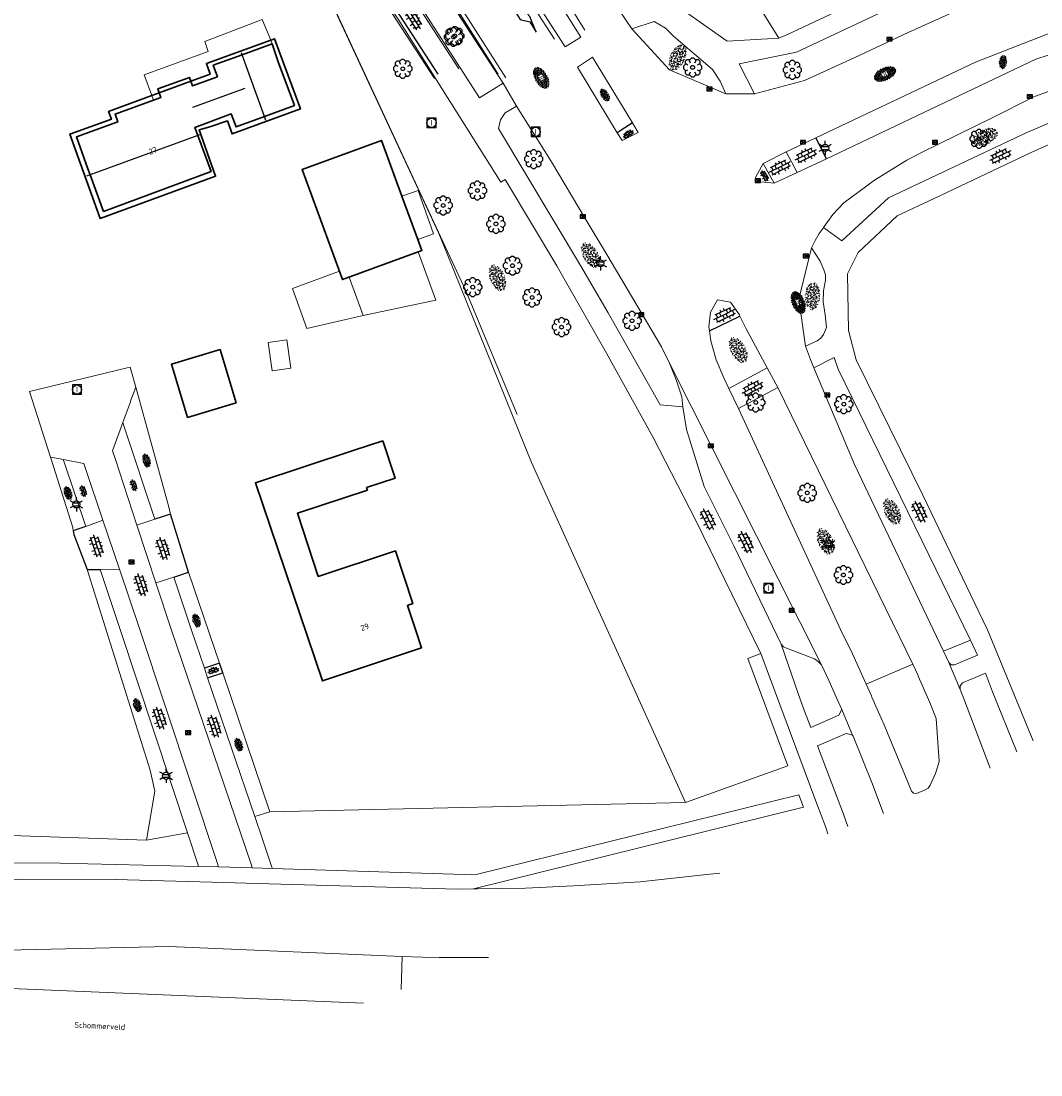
# Model space of a CAD drawing. Header units: metres. Extents: x 181682 to 183922, y 386244 to 387136.
# Tile 23 of 62: x 182716 to 182826, y 386452 to 386565. Entities that reach past the tile are written whole.
import ezdxf
from ezdxf.enums import TextEntityAlignment as Align

# ---------------------------------------------------------------- set-up
doc = ezdxf.new("R2010")
doc.units = ezdxf.units.M
for name, color, linetype, lineweight in [('B-WE-GR-BOOM-S', 251, 'Continuous', 25), ('B-WE-GR-HAAG-G', 251, 'GR-HAAG1', 13), ('B-WE-KG-KADASTRAAL_NOK-G', 251, 'Continuous', 25), ('B-WE-KL-ET_LS_OV_LICHTMAST-S', 251, 'Continuous', 25), ('B-WE-OG-TOPOGRAFIE_BEBOUWING-G', 251, 'Continuous', 35), ('B-WE-OG-TOPOGRAFIE_BEBOUWING-GV', 251, 'Continuous', 35), ('B-WE-OG-TOPOGRAFIE_BEBOUWING_LUIFEL-GV', 251, 'Continuous', 18), ('B-WE-OG-TOPOGRAFIE_BEBOUWING_OVERIG-GV', 251, 'Continuous', 18), ('B-WE-OG-TOPOGRAFIE_TERREIN_GROEN-GV', 251, 'Continuous', 18), ('B-WE-OG-TOPOGRAFIE_TERREIN_GROEN-SV', 251, 'Continuous', 25), ('B-WE-OG-TOPOGRAFIE_TERREIN_ONBEGROEID-GV', 251, 'Continuous', 18), ('B-WE-OG-TOPOGRAFIE_WEG_INRIT-GV', 251, 'Continuous', 25), ('B-WE-OG-TOPOGRAFIE_WEG_INRIT-SV', 251, 'Continuous', 25), ('B-WE-OG-TOPOGRAFIE_WEG_PARKEERPLAATS-GV', 251, 'Continuous', 18), ('B-WE-OG-TOPOGRAFIE_WEG_PARKEERPLAATS-SV', 251, 'Continuous', 25), ('B-WE-OG-TOPOGRAFIE_WEG_RIJWEG-G', 251, 'Continuous', 25), ('B-WE-OG-TOPOGRAFIE_WEG_RIJWEG-GV', 251, 'Continuous', 18), ('B-WE-OG-TOPOGRAFIE_WEG_RIJWEG-SV', 251, 'Continuous', 25), ('B-WE-OG-TOPOGRAFIE_WEG_RIJWIELPAD-G', 251, 'Continuous', 18), ('B-WE-OG-TOPOGRAFIE_WEG_RIJWIELPAD-GV', 251, 'Continuous', 18), ('B-WE-OG-TOPOGRAFIE_WEG_RIJWIELPAD-SV', 251, 'Continuous', 25), ('B-WE-OG-TOPOGRAFIE_WEG_VERKEERSEILAND-GV', 251, 'Continuous', 25), ('B-WE-OG-TOPOGRAFIE_WEG_VERKEERSEILAND-SV', 251, 'Continuous', 25), ('B-WE-OG-TOPOGRAFIE_WEG_VOETPAD-GV', 251, 'Continuous', 18), ('B-WE-RI-GWA_RIOOLPUT_INSPECTIEPUT-S', 251, 'Continuous', 25), ('B-WE-RI-HWA_KOLK-S', 251, 'Continuous', 25), ('B-WE-VH-GOOT-G', 251, 'Continuous', 25), ('B-WE-VW-MARKERING-G', 251, 'Continuous', 18), ('B-WE-VW-MARKERING_PIJL-S', 251, 'Continuous', 25), ('Label_Nummeraanduidingreeks', 7, 'Continuous', 25), ('Straatnaam', 7, 'Continuous', 25)]:
    doc.layers.add(name, color=color, linetype=linetype, lineweight=lineweight)
doc.styles.add('NLCS-ISO', font='NLCS-ISO.ttf')
doc.styles.add('NLCS-ISO-M250-T18', font='NLCS-ISO.ttf', dxfattribs={"height": 0.45})
doc.linetypes.add('GR-HAAG1', pattern='A,6,[176,NLCS.SHX,S=0.125,R=0,X=0,Y=0],-2', length=8)

# ---------------------------------------------------------------- blocks, each defined once
blk = doc.blocks.new('B-SIE-WEG_LICHTMAST-SO')
at = {"ltscale": 0.1}
for p, q in [((-0.33, 0.19), (-0.67, 0.39)), ((0, 0.39), (0, 0.77)), ((0.33, 0.19), (0.67, 0.39)), ((-0.33, -0.19), (-0.67, -0.39)), ((0, -0.39), (0, -0.77)), ((0.33, -0.19), (0.67, -0.39))]:
    blk.add_line(p, q, dxfattribs=at)
at = {"flags": 128}
for points in [[(-0.35, 0.15), (0.35, 0.15)], [(-0.35, -0.15), (0.35, -0.15)]]:
    blk.add_lwpolyline(points, dxfattribs=at)
at = {"ltscale": 0.1}
blk.add_circle((0, 0), 0.386, dxfattribs=at)
at = {"style": 'NLCS-ISO'}
blk.add_attdef('TYPE', text='', height=0.549, dxfattribs=at).set_placement((0, 0.77), align=Align.BOTTOM_CENTER)
blk = doc.blocks.new('B-SRI-KOLK_COMBINATIE-SO')
for p, q in [((-0.28125, 0), (0.28125, 0.375)), ((0.28125, 0), (-0.28125, 0.375))]:
    blk.add_line(p, q)
at = {"flags": 128}
blk.add_lwpolyline([(-0.28125, 0), (0.28125, 0), (0.28125, 0.375), (-0.28125, 0.375)], close=True, dxfattribs=at)
blk = doc.blocks.new('SRI-PUT_INSPECTIE-SO')
at = {"lineweight": -3, "flags": 128}
blk.add_lwpolyline([(-0.5, -0.49), (0.5, -0.49), (0.5, 0.51), (-0.5, 0.51)], close=True, dxfattribs=at)
at = {"lineweight": -3, "ltscale": 1.5}
blk.add_circle((0, 0.01), 0.5, dxfattribs=at)
at = {"ltscale": 0.1, "style": 'NLCS-ISO'}
blk.add_text('I', height=0.625, dxfattribs=at).set_placement((0, 0.01), align=Align.MIDDLE_CENTER)
blk = doc.blocks.new('SGR-BOOM_01')
at = {"layer": 'B-WE-GR-BOOM-S'}
for points in [[(-0.5, 0.25, 0), (-0.75, 0.38, 0), (-1, 0.12, 0), (-1, -0.12, 0), (-0.75, -0.38, 0), (-0.5, -0.25, 0)], [(-0.33, 0.8, 0), (-0.62, 0.8, 0), (-0.8, 0.62, 0), (-0.8, 0.33, 0)], [(0.25, 0.5, 0), (0.38, 0.75, 0), (0.12, 1, 0), (-0.12, 1, 0), (-0.38, 0.75, 0), (-0.25, 0.5, 0)], [(0.8, 0.33, 0), (0.8, 0.62, 0), (0.62, 0.8, 0), (0.33, 0.8, 0)], [(0.5, -0.25, 0), (0.75, -0.38, 0), (1, -0.12, 0), (1, 0.12, 0), (0.75, 0.38, 0), (0.5, 0.25, 0)], [(-0.8, -0.33, 0), (-0.8, -0.62, 0), (-0.62, -0.8, 0), (-0.33, -0.8, 0)], [(-0.25, -0.5, 0), (-0.38, -0.75, 0), (-0.12, -1, 0), (0.12, -1, 0), (0.38, -0.75, 0), (0.25, -0.5, 0)], [(0.33, -0.8, 0), (0.62, -0.8, 0), (0.8, -0.62, 0), (0.8, -0.33, 0)]]:
    blk.add_polyline3d(points, dxfattribs=at)
blk.add_circle((0, 0), 0.2, dxfattribs=at)
blk.add_circle((0, 0), 0.2, dxfattribs=at)
blk = doc.blocks.new('B-SVW-MARKERING_PIJL_LA_7.5')
blk.add_polyline3d([(0, 0, 0), (0, -0.07, 0), (5.45, -0.07, 0), (6.2, 0.68, 0), (7.5, 0.68, 0), (5.7, 0.98, 0), (4, 0.68, 0), (5.2, 0.68, 0), (4.6, 0.07, 0), (0, 0.07, 0)], close=True)
blk = doc.blocks.new('SGR-GRAS_01-SO')
at = {"ltscale": 0.1}
for p, q in [((-1.96, -0.07), (-1.98, 0)), ((-1.93, 0.19), (-1.93, 0.24)), ((-1.89, 0.24), (-1.92, 0.25)), ((-1.67, 0.02), (-1.6, 0.04)), ((-1.6, 0.24), (-1.65, 0.29)), ((-1.53, 0.32), (-1.6, 0.35)), ((-1.45, 0.64), (-1.52, 0.66)), ((-1.52, 0.19), (-1.44, 0.19)), ((-1.47, 0.58), (-1.48, 0.65)), ((-1.43, 0.48), (-1.35, 0.5)), ((-1.36, 0.21), (-1.43, 0.23)), ((-1.42, 0.13), (-1.36, 0.17)), ((-1.38, 0.11), (-1.32, 0.16)), ((-1.37, 0.01), (-1.38, 0.08)), ((-1.33, 0.11), (-1.33, 0.19)), ((-1.3, 0.76), (-1.32, 0.77)), ((-1.28, 0.68), (-1.28, 0.76)), ((-1.17, 0.39), (-1.23, 0.43)), ((-1.17, 0.24), (-1.22, 0.29)), ((-1.15, 0.65), (-1.21, 0.7)), ((-1.11, 0.17), (-1.04, 0.19)), ((-1.03, 0.03), (-1.1, 0.07)), ((-0.94, 0.84), (-1, 0.88)), ((-0.97, 0.51), (-0.92, 0.57)), ((-0.89, 0.5), (-0.97, 0.52)), ((-0.94, 0.19), (-0.87, 0.19)), ((-0.92, 0.42), (-0.86, 0.46)), ((-0.89, 0.81), (-0.82, 0.81)), ((-0.87, 0.66), (-0.89, 0.73)), ((-0.8, 0.06), (-0.88, 0.08)), ((-0.87, 0.62), (-0.8, 0.64)), ((-0.8, 0.47), (-0.87, 0.51)), ((-0.75, 0.24), (-0.8, 0.29)), ((-0.77, 0.09), (-0.79, 0.16)), ((-0.73, 0.65), (-0.78, 0.7)), ((-0.74, 0.03), (-0.73, 0.11)), ((-0.67, 0.11), (-0.73, 0.14)), ((-0.69, 0.61), (-0.68, 0.68)), ((-0.58, 0.92), (-0.64, 0.96)), ((-0.56, 0.92), (-0.51, 0.97)), ((-0.56, 0.32), (-0.48, 0.34)), ((-0.44, 0.55), (-0.51, 0.59)), ((-0.43, 0.78), (-0.5, 0.8)), ((-0.42, 0.71), (-0.36, 0.74)), ((-0.34, 0.35), (-0.41, 0.37)), ((-0.32, 0.24), (-0.38, 0.29)), ((-0.31, 0.19), (-0.37, 0.22)), ((-0.37, 0.19), (-0.29, 0.19)), ((-0.31, 0.65), (-0.36, 0.7)), ((-0.32, 0.81), (-0.24, 0.81)), ((-0.32, 0.77), (-0.24, 0.79)), ((-0.28, 0.73), (-0.29, 0.81)), ((-0.21, 1), (-0.27, 1.03)), ((-0.24, 0.02), (-0.17, 0.04)), ((-0.18, 0.17), (-0.19, 0.24)), ((-0.08, 0.63), (-0.14, 0.67)), ((-0.14, -0.04), (-0.14, 0.03)), ((-0.09, 0.53), (-0.09, 0.6)), ((-0.08, 0.16), (-0.03, 0.21)), ((-0.07, 0.19), (0, 0.23)), ((0.06, 0.27), (-0.01, 0.3)), ((0, 0.47), (0.07, 0.49)), ((0.1, 0.24), (0.05, 0.29)), ((0.13, 0.64), (0.06, 0.66)), ((0.07, 0.99), (0.14, 1.03)), ((0.12, 0.65), (0.07, 0.7)), ((0.22, 0.2), (0.15, 0.22)), ((0.21, 0.19), (0.28, 0.19)), ((0.29, 0.71), (0.22, 0.75)), ((0.24, 0.92), (0.31, 0.94)), ((0.26, 0.81), (0.33, 0.81)), ((0.32, 0.81), (0.3, 0.89)), ((0.31, 0.17), (0.39, 0.19)), ((0.32, 0.57), (0.38, 0.62)), ((0.42, 0.34), (0.36, 0.38)), ((0.42, 0.25), (0.4, 0.32)), ((0.43, 0.48), (0.49, 0.51)), ((0.53, 0.24), (0.47, 0.29)), ((0.54, 0.65), (0.49, 0.7)), ((0.56, -0.02), (0.49, 0.02)), ((0.5, 0.45), (0.51, 0.53)), ((0.59, 0.93), (0.52, 0.94)), ((0.55, 0.62), (0.63, 0.64)), ((0.65, 0.79), (0.58, 0.83)), ((0.68, 0.49), (0.61, 0.51)), ((0.77, 0.05), (0.7, 0.07)), ((0.78, 0.42), (0.72, 0.46)), ((0.78, 0.19), (0.86, 0.19)), ((0.83, 0.81), (0.91, 0.81)), ((0.92, 0.06), (0.85, 0.09)), ((0.87, 0.31), (0.94, 0.33)), ((0.95, 0.24), (0.9, 0.29)), ((0.91, 0.89), (0.91, 0.92)), ((0.97, 0.65), (0.91, 0.7)), ((0.93, 0.76), (0.99, 0.8)), ((1.01, 0.87), (0.95, 0.91)), ((1.01, 0.33), (1, 0.4)), ((1.15, 0.78), (1.08, 0.8)), ((1.15, 0.5), (1.08, 0.54)), ((1.1, 0.38), (1.1, 0.45)), ((1.11, 0.77), (1.18, 0.79)), ((1.24, 0.34), (1.17, 0.36)), ((1.18, 0.01), (1.26, 0.03)), ((1.21, 0.21), (1.26, 0.26)), ((1.28, 0.14), (1.22, 0.17)), ((1.28, 0.25), (1.35, 0.29)), ((1.37, 0.24), (1.32, 0.29)), ((1.39, 0.65), (1.34, 0.7)), ((1.36, 0.19), (1.43, 0.19)), ((1.42, 0.46), (1.5, 0.48)), ((1.51, 0.58), (1.44, 0.62)), ((1.64, 0.21), (1.58, 0.25)), ((1.61, 0.41), (1.59, 0.48)), ((1.69, 0.3), (1.7, 0.37)), ((1.79, 0.19), (1.72, 0.21)), ((1.74, 0.16), (1.81, 0.18)), ((1.8, 0.24), (1.75, 0.29)), ((1.93, 0.19), (1.95, 0.19)), ((-1.92, -0.16), (-1.85, -0.12)), ((-1.82, -0.08), (-1.9, -0.06)), ((-1.76, -0.13), (-1.82, -0.09)), ((-1.78, -0.3), (-1.73, -0.25)), ((-1.62, -0.5), (-1.69, -0.46)), ((-1.63, -0.57), (-1.68, -0.52)), ((-1.61, -0.17), (-1.67, -0.11)), ((-1.57, -0.44), (-1.49, -0.44)), ((-1.54, -0.66), (-1.5, -0.64)), ((-1.4, -0.05), (-1.46, -0.01)), ((-1.38, -0.46), (-1.38, -0.39)), ((-1.35, -0.28), (-1.28, -0.26)), ((-1.27, -0.23), (-1.34, -0.21)), ((-1.26, -0.42), (-1.33, -0.38)), ((-1.27, -0.56), (-1.28, -0.48)), ((-1.21, -0.57), (-1.26, -0.52)), ((-1.18, -0.67), (-1.25, -0.65)), ((-1.19, -0.17), (-1.24, -0.11)), ((-1.13, -0.78), (-1.19, -0.75)), ((-1.06, -0.39), (-1, -0.35)), ((-1.04, -0.58), (-0.97, -0.57)), ((-0.99, -0.44), (-0.92, -0.44)), ((-0.9, -0.34), (-0.96, -0.3)), ((-0.9, -0.65), (-0.84, -0.6)), ((-0.84, -0.94), (-0.85, -0.93)), ((-0.78, -0.57), (-0.84, -0.52)), ((-0.76, -0.7), (-0.83, -0.67)), ((-0.76, -0.17), (-0.82, -0.11)), ((-0.8, -0.13), (-0.73, -0.11)), ((-0.71, -0.38), (-0.79, -0.36)), ((-0.79, -0.54), (-0.78, -0.46)), ((-0.72, -0.89), (-0.65, -0.87)), ((-0.71, -0.9), (-0.64, -0.86)), ((-0.62, -0.82), (-0.7, -0.8)), ((-0.67, -0.48), (-0.69, -0.4)), ((-0.53, -0.26), (-0.6, -0.22)), ((-0.58, -0.99), (-0.59, -0.97)), ((-0.57, -0.1), (-0.5, -0.06)), ((-0.49, -0.25), (-0.44, -0.19)), ((-0.48, -0.44), (-0.41, -0.42)), ((-0.4, -0.63), (-0.46, -0.59)), ((-0.38, -0.98), (-0.43, -0.93)), ((-0.42, -0.44), (-0.34, -0.44)), ((-0.36, -0.57), (-0.41, -0.52)), ((-0.34, -0.17), (-0.39, -0.11)), ((-0.26, -0.99), (-0.33, -0.95)), ((-0.25, -0.09), (-0.32, -0.07)), ((-0.17, -0.18), (-0.24, -0.14)), ((-0.16, -0.53), (-0.23, -0.51)), ((-0.21, -0.61), (-0.15, -0.58)), ((-0.19, -0.62), (-0.19, -0.54)), ((-0.17, -0.74), (-0.1, -0.72)), ((-0.07, -0.97), (-0.14, -0.95)), ((-0.04, -0.55), (-0.1, -0.51)), ((-0.08, -0.4), (-0.09, -0.32)), ((-0.01, -1.01), (0.04, -0.95)), ((0.05, -0.98), (0, -0.93)), ((0.07, -0.57), (0.01, -0.52)), ((0.02, -0.96), (0.01, -0.89)), ((0.08, -0.17), (0.03, -0.11)), ((0.1, -0.91), (0.03, -0.88)), ((0.07, -0.29), (0.14, -0.27)), ((0.19, -0.1), (0.13, -0.06)), ((0.16, -0.44), (0.23, -0.44)), ((0.17, -1.04), (0.22, -1.02)), ((0.31, -0.24), (0.24, -0.22)), ((0.33, -0.47), (0.26, -0.43)), ((0.29, -0.33), (0.35, -0.29)), ((0.4, -0.68), (0.32, -0.66)), ((0.39, -0.6), (0.45, -0.55)), ((0.39, -0.59), (0.46, -0.57)), ((0.4, -0.69), (0.41, -0.62)), ((0.46, -0.83), (0.4, -0.8)), ((0.47, -0.98), (0.42, -0.93)), ((0.49, -0.57), (0.44, -0.52)), ((0.45, -0.12), (0.46, -0.05)), ((0.51, -0.17), (0.45, -0.11)), ((0.52, -0.32), (0.5, -0.24)), ((0.62, -0.88), (0.6, -0.81)), ((0.63, -0.14), (0.7, -0.12)), ((0.69, -0.39), (0.62, -0.35)), ((0.64, -0.84), (0.71, -0.81)), ((0.7, -0.89), (0.77, -0.88)), ((0.73, -0.44), (0.81, -0.44)), ((0.82, -0.76), (0.76, -0.72)), ((0.78, -0.04), (0.85, 0)), ((0.86, -0.39), (0.79, -0.37)), ((0.8, -0.19), (0.85, -0.14)), ((0.86, -0.94), (0.84, -0.93)), ((0.91, -0.57), (0.86, -0.52)), ((0.93, -0.17), (0.88, -0.11)), ((0.95, -0.83), (0.88, -0.81)), ((0.94, -0.44), (1.01, -0.42)), ((1.05, -0.31), (0.99, -0.27)), ((1, -0.77), (1, -0.7)), ((1.05, -0.2), (1.05, -0.12)), ((1.11, -0.24), (1.1, -0.16)), ((1.19, -0.68), (1.12, -0.64)), ((1.14, -0.56), (1.21, -0.52)), ((1.21, -0.8), (1.2, -0.73)), ((1.33, -0.1), (1.26, -0.08)), ((1.26, -0.75), (1.33, -0.73)), ((1.34, -0.57), (1.29, -0.52)), ((1.36, -0.17), (1.3, -0.11)), ((1.31, -0.44), (1.38, -0.44)), ((1.42, -0.23), (1.35, -0.19)), ((1.42, -0.54), (1.35, -0.52)), ((1.55, -0.6), (1.49, -0.56)), ((1.5, -0.29), (1.57, -0.27)), ((1.64, -0.27), (1.65, -0.2)), ((1.64, -0.27), (1.7, -0.23)), ((1.68, -0.55), (1.74, -0.5)), ((1.71, -0.16), (1.69, -0.09)), ((1.78, -0.15), (1.71, -0.11)), ((1.71, -0.52), (1.71, -0.52)), ((1.78, -0.17), (1.73, -0.11)), ((1.88, -0.25), (1.81, -0.23))]:
    blk.add_line(p, q, dxfattribs=at)
at = {"ltscale": 0.1, "style": 'NLCS-ISO'}
blk.add_attdef('TYPE', text='', height=0.5, dxfattribs=at).set_placement((3.47, -0.02), align=Align.MIDDLE_CENTER)
blk = doc.blocks.new('SVH-BSS_OPENGESTRAAT_KL-SO')
for p, q in [((-1.69, 0.09), (-1.59, 0.09)), ((-1.59, 0.09), (-0.02, 0.09)), ((-1.33, -0.44), (-1.33, 0.09)), ((-1.24, 0.61), (-0.02, 0.61)), ((-1.07, 0.09), (-1.07, 0.61)), ((-0.54, 0.09), (-0.54, 0.61)), ((-0.28, 0.61), (-0.28, 0.89)), ((-0.28, -0.44), (-0.28, 0.09)), ((-0.02, 0.61), (1.24, 0.61)), ((-0.02, 0.09), (1.56, 0.09)), ((0.24, 0.61), (0.24, 0.89)), ((0.24, -0.44), (0.24, 0.09)), ((0.51, 0.09), (0.51, 0.61)), ((1.03, 0.09), (1.03, 0.61)), ((1.29, -0.44), (1.29, 0.09)), ((1.56, 0.09), (1.69, 0.09)), ((-1.48, -0.44), (-0.02, -0.44)), ((-1.07, -0.7), (-1.07, -0.44)), ((-0.54, -0.85), (-0.54, -0.44)), ((-0.02, -0.44), (1.48, -0.44)), ((0.51, -0.86), (0.51, -0.44)), ((1.03, -0.71), (1.03, -0.44))]:
    blk.add_line(p, q)
blk = doc.blocks.new('SVH-GESLOTEN-SO')
at = {"linetype": 'Continuous', "lineweight": 0}
for p, q in [((-1.68, -0.04), (-0.19, 0.87)), ((-1.66, 0.12), (0.02, -0.91)), ((-1.63, -0.24), (0.18, 0.87)), ((-1.62, 0.22), (-0.67, 0.81)), ((-1.58, 0.3), (0.36, -0.89)), ((-1.52, -0.4), (-0.45, 0.26)), ((-1.45, 0.44), (-0.45, -0.17)), ((-1.37, -0.53), (-0.45, 0.03)), ((-1.28, 0.57), (-0.45, 0.06)), ((-1.08, 0.67), (-0.45, 0.29)), ((-0.84, 0.76), (-0.1, 0.3)), ((-0.58, 0.82), (0.27, 0.3)), ((-0.44, -0.88), (1.54, 0.34)), ((-0.37, 0.3), (0.5, 0.84)), ((-0.28, 0.87), (1.6, -0.28)), ((-0.12, -0.9), (1.64, 0.17)), ((0, 0.3), (0.77, 0.78)), ((0.08, 0.88), (1.67, -0.1)), ((0.37, 0.3), (1.01, 0.69)), ((0.37, 0.08), (1.22, 0.6)), ((0.37, -0.15), (1.4, 0.48)), ((0.37, 0.24), (1.48, -0.43)), ((0.37, 0.02), (1.32, -0.57)), ((0.52, 0.83), (1.65, 0.14)), ((-1.67, -0.1), (-0.39, -0.88)), ((-1.45, -0.46), (-1.04, -0.72)), ((-1.18, -0.65), (-0.45, -0.2)), ((-0.97, -0.74), (-0.24, -0.3)), ((-0.72, -0.82), (0.13, -0.3)), ((-0.23, -0.3), (0.65, -0.84)), ((0.14, -0.3), (0.91, -0.77)), ((0.27, -0.9), (1.68, -0.04)), ((0.37, -0.21), (1.13, -0.68)), ((0.8, -0.8), (1.57, -0.33))]:
    blk.add_line(p, q, dxfattribs=at)
at = {"linetype": 'Continuous', "lineweight": 0, "style": 'NLCS-ISO'}
blk.add_text('R', height=0.54, dxfattribs=at).set_placement((0, 0), align=Align.MIDDLE_CENTER)

msp = doc.modelspace()

# ---------------------------------------------------------------- linework, layer by layer
at = {"layer": 'B-WE-GR-HAAG-G'}
msp.add_polyline3d([(182735.922, 386587.31, 26.455), (182739.754, 386585.52, 26.019), (182739.975, 386585.242, 26.041), (182742.317, 386582.302, 26.277), (182743.373, 386580.049, 26.27), (182749.362, 386567.274, 26.231), (182758.056, 386548.521, 25.804), (182763.716, 386536.377, 25.639), (182769.216, 386523.086, 25.561)], dxfattribs=at)
at = {"layer": 'B-WE-KG-KADASTRAAL_NOK-G'}
msp.add_line((182739.977, 386558.14, 30.869), (182734.321, 386556.069, 30.848), dxfattribs=at)
for points in [[(182742.235, 386554.697, 31.585), (182742.081, 386555.124, 31.584), (182739.689, 386561.761, 31.568), (182739.613, 386561.971, 31.567)], [(182735.072, 386553.141, 33.906), (182734.905, 386553.08, 33.906), (182723.327, 386548.845, 33.883), (182722.96, 386548.711, 33.882)]]:
    msp.add_polyline3d(points, dxfattribs=at)
at = {"layer": 'B-WE-OG-TOPOGRAFIE_BEBOUWING-G'}
msp.add_polyline3d([(182734.165, 386558.902, 28.269), (182736.234, 386559.659, 28.261), (182735.831, 386560.823, 28.27), (182742.737, 386563.334, 28.264), (182743.149, 386563.484, 28.264), (182745.941, 386555.942, 28.276), (182738.584, 386553.243, 28.291), (182738.094, 386554.636, 28.33), (182736.2, 386554.013, 28.33), (182735.058, 386553.67, 33.586), (182736.82, 386548.705, 29.258), (182724.397, 386544.162, 29.246), (182721.15, 386553.231, 29.219), (182725.617, 386554.826, 29.144), (182725.314, 386555.661, 28.303), (182729.956, 386557.36, 28.285), (182730.76, 386557.655, 28.282), (182730.764, 386557.656, 28.282), (182734.162, 386558.9, 28.269), (182734.165, 386558.902, 28.269)], dxfattribs=at)
at = {"layer": 'B-WE-OG-TOPOGRAFIE_BEBOUWING-GV'}
for points in [[(182737.019, 386559.372, 0), (182734.346, 386558.404, 0), (182734.162, 386558.9, 0), (182734.007, 386559.32, 0), (182730.605, 386558.081, 0), (182730.764, 386557.656, 0), (182730.945, 386557.173, 0), (182730.937, 386557.17, 0), (182730.132, 386556.878, 0), (182726.011, 386555.386, 0), (182726.317, 386554.542, 0), (182721.878, 386552.934, 0), (182723.088, 386549.491, 0), (182723.327, 386548.845, 0), (182724.783, 386544.919, 0), (182736.341, 386549.203, 0), (182734.905, 386553.08, 0), (182734.586, 386553.94, 0), (182738.506, 386555.393, 0), (182739.026, 386553.992, 0), (182742.081, 386555.124, 0), (182745.298, 386556.317, 0), (182743.56, 386561.007, 0), (182742.908, 386562.927, 0)], [(182742.908, 386562.927, 0), (182739.689, 386561.761, 0), (182736.564, 386560.63, 0), (182737.019, 386559.372, 0)], [(182758.548, 386541.91, 0), (182756.846, 386546.545, 0), (182754.64, 386552.554, 0), (182746.111, 386549.422, 0), (182750.457, 386537.586, 0), (182758.986, 386540.718, 0), (182758.548, 386541.91, 0)], [(182739.019, 386524.352, 0), (182737.294, 386530.069, 0), (182732.074, 386528.494, 0), (182733.799, 386522.777, 0), (182739.019, 386524.352, 0)], [(182754.782, 386520.254, 0), (182751.729, 386519.248, 0), (182741.089, 386515.743, 0), (182748.313, 386494.448, 0), (182758.957, 386498.013, 0), (182758.295, 386499.991, 0), (182757.433, 386502.565, 0), (182758.002, 386502.756, 0), (182756.137, 386508.417, 0), (182747.848, 386505.686, 0), (182745.611, 386512.475, 0), (182753.143, 386514.957, 0), (182753.054, 386515.227, 0), (182756.106, 386516.233, 0), (182754.782, 386520.254, 0)]]:
    msp.add_polyline3d(points, dxfattribs=at)
at = {"layer": 'B-WE-OG-TOPOGRAFIE_BEBOUWING_LUIFEL-GV'}
msp.add_line((182751.18, 386537.851), (182752.692, 386533.731), dxfattribs=at)
for points in [[(182742.908, 386562.927, 0), (182742.737, 386563.334, 0), (182741.814, 386565.528, 0), (182735.649, 386563.174, 0), (182736.037, 386562.095, 0), (182729.145, 386559.586, 0), (182729.956, 386557.36, 0), (182730.132, 386556.878, 0), (182730.132, 386556.877, 0), (182730.937, 386557.17, 0), (182730.76, 386557.655, 0), (182730.605, 386558.081, 0), (182734.012, 386559.322, 0), (182734.165, 386558.902, 0), (182734.346, 386558.404, 0), (182734.348, 386558.399, 0), (182737.019, 386559.372, 0)], [(182758.548, 386541.91, 0), (182760.231, 386542.511, 0), (182758.573, 386547.161, 0), (182756.846, 386546.545, 0), (182758.548, 386541.91, 0)], [(182752.692, 386533.731, 0), (182760.482, 386535.368, 0), (182758.573, 386540.566, 0), (182751.18, 386537.851, 0)], [(182751.18, 386537.851, 0), (182750.457, 386537.586, 0), (182750.128, 386538.482, 0), (182745.07, 386536.617, 0), (182746.615, 386532.348, 0), (182752.692, 386533.731, 0)]]:
    msp.add_polyline3d(points, dxfattribs=at)
at = {"layer": 'B-WE-OG-TOPOGRAFIE_BEBOUWING_OVERIG-GV'}
msp.add_polyline3d([(182744.911, 386528.07, 0), (182744.472, 386531.12, 0), (182742.464, 386530.831, 0), (182742.903, 386527.781, 0), (182744.911, 386528.07, 0)], dxfattribs=at)
at = {"layer": 'B-WE-OG-TOPOGRAFIE_TERREIN_GROEN-GV'}
for p, q in [((182795.624, 386566.292), (182797.352, 386563.551)), ((182733.919, 386506.133), (182737.223, 386496.368)), ((182815.043, 386497.634), (182817.956, 386498.843)), ((182806.747, 386494.091), (182811.771, 386496.254)), ((182737.578, 386495.318), (182742.633, 386480.376)), ((182741.027, 386479.877), (182742.633, 386480.376)), ((182733.792, 386478.128), (182729.386, 386477.323)), ((182756.746, 386461.296), (182756.876, 386464.833))]:
    msp.add_line(p, q, dxfattribs=at)
for points in [[(182787.333, 386481.401, 0), (182770.762, 386517.927, 0), (182761.776, 386540.168, 0), (182760.821, 386542.531, 0), (182743.373, 386580.049, 0), (182741.872, 386583.277, 0), (182739.975, 386585.242, 0), (182737.292, 386586.51, 0), (182735.922, 386587.31, 26.455)], [(182728.239, 386526.042, 0), (182731.749, 386513.279, 0), (182731.966, 386512.383, 0)], [(182721.52, 386510.597, 0), (182721.467, 386510.94, 0), (182719.13, 386518.281, 0), (182719.059, 386518.503, 0)], [(182729.386, 386477.323, 0), (182730.287, 386482.607, 0), (182729.789, 386484.861, 0), (182723.017, 386506.42, 0)], [(182787.333, 386481.401, 0), (182798.335, 386485.309, 0), (182794.037, 386496.858, 0), (182795.423, 386497.397, 0)], [(182666.061, 386474.241, 0), (182666.054, 386474.847, 0), (182666.056, 386476.281, 0), (182679.052, 386477.603, 0), (182678.491, 386479.105, 0), (182729.386, 386477.323, 0)], [(182685.349, 386453.431, 0), (182690.323, 386460.665, 0), (182695.04, 386462.201, 0), (182748.377, 386460.009, 0), (182752.728, 386459.83, 0)]]:
    msp.add_polyline3d(points, dxfattribs=at)
at = {"layer": 'B-WE-OG-TOPOGRAFIE_TERREIN_ONBEGROEID-GV'}
msp.add_line((182742.633, 386480.376), (182787.333, 386481.401), dxfattribs=at)
at = {"layer": 'B-WE-OG-TOPOGRAFIE_WEG_INRIT-GV'}
for p, q in [((182731.966, 386512.383), (182730.277, 386511.825)), ((182723.017, 386506.42), (182724.399, 386506.444)), ((182732.328, 386505.622), (182733.919, 386506.133)), ((182737.223, 386496.368), (182735.608, 386495.819)), ((182737.578, 386495.318), (182737.223, 386496.368)), ((182735.965, 386494.769), (182737.578, 386495.318))]:
    msp.add_line(p, q, dxfattribs=at)
for points in [[(182733.919, 386506.133, 0), (182733.913, 386506.151, 0), (182731.996, 386512.257, 0), (182731.966, 386512.383, 0)], [(182722.853, 386511.067, 0), (182721.906, 386510.734, 0), (182721.52, 386510.597, 0)], [(182721.52, 386510.597, 0), (182721.582, 386510.199, 0), (182723.014, 386506.429, 0), (182723.017, 386506.42, 0)]]:
    msp.add_polyline3d(points, dxfattribs=at)
at = {"layer": 'B-WE-OG-TOPOGRAFIE_WEG_PARKEERPLAATS-GV'}
for p, q in [((182728.364, 386511.192), (182730.277, 386511.825)), ((182722.853, 386511.067), (182724.713, 386511.723)), ((182726.48, 386506.479), (182724.399, 386506.444)), ((182732.328, 386505.622), (182730.399, 386505.002)), ((182735.608, 386495.819), (182735.965, 386494.769)), ((182741.027, 386479.877), (182735.965, 386494.769))]:
    msp.add_line(p, q, dxfattribs=at)
for points in [[(182785.606, 386528.603, 0), (182786.338, 386526.819, 0), (182786.935, 386524.985, 0), (182787.044, 386523.93, 0)], [(182787.044, 386523.93, 0), (182787.422, 386521.488, 0), (182789.345, 386515.339, 0), (182792.569, 386508.887, 0), (182797.607, 386498.405, 0)], [(182730.277, 386511.825, 0), (182727.024, 386521.662, 0), (182726.841, 386522.215, 0)], [(182720.453, 386518.243, 0), (182720.473, 386518.182, 0), (182722.853, 386511.067, 0)], [(182724.399, 386506.444, 0), (182726.6, 386499.86, 0), (182733.792, 386478.128, 0)], [(182735.608, 386495.819, 0), (182734.214, 386499.921, 0), (182732.328, 386505.622, 0)], [(182797.607, 386498.405, 0), (182797.841, 386498.103, 0), (182798.194, 386497.957, 0), (182801.176, 386496.82, 0), (182801.588, 386496.525, 0), (182801.954, 386496.174, 0)], [(182742.921, 386474.303, 0), (182742.871, 386474.45, 0), (182741.848, 386477.46, 0), (182741.027, 386479.877, 0)], [(182733.792, 386478.128, 0), (182734.95, 386474.631, 0), (182734.987, 386474.519, 0)]]:
    msp.add_polyline3d(points, dxfattribs=at)
at = {"layer": 'B-WE-OG-TOPOGRAFIE_WEG_RIJWEG-G'}
msp.add_polyline3d([(182745.704, 386591.232, 26.913), (182750.582, 386584.381, 26.839), (182756.553, 386575.879, 26.682), (182761.942, 386567.925, 26.525), (182767.145, 386559.655, 26.286)], dxfattribs=at)
at = {"layer": 'B-WE-OG-TOPOGRAFIE_WEG_RIJWEG-GV'}
for p, q in [((182781.54, 386564.54), (182780.2, 386566.531)), ((182767.72, 386558.711), (182769.16, 386556.23)), ((182794.752, 386557.561), (182791.666, 386557.552)), ((182798.135, 386551.31), (182801.33, 386552.822)), ((182795.679, 386550.069), (182798.135, 386551.31)), ((182802.463, 386550.575), (182799.34, 386549.091)), ((182799.34, 386549.091), (182796.87, 386547.961)), ((182802.129, 386543.134), (182802.17, 386543.191)), ((182801.954, 386496.174), (182785.606, 386528.603)), ((182797.24, 386526.001), (182796.115, 386528.1)), ((182791.98, 386525.891), (182793.02, 386523.731)), ((182811.771, 386496.254), (182797.24, 386526.001)), ((182726.48, 386506.479), (182724.713, 386511.723)), ((182730.399, 386505.002), (182728.364, 386511.192)), ((182815.611, 386496.415), (182815.043, 386497.634)), ((182816.847, 386493.539), (182815.611, 386496.415)), ((182804.11, 386491.382), (182805.287, 386488.617)), ((182740.762, 386474.362), (182737.143, 386474.46))]:
    msp.add_line(p, q, dxfattribs=at)
for points in [[(182752.882, 386598.018, 0), (182763.47, 386583.211, 0), (182769.72, 386573.761, 0), (182776.06, 386563.631, 0), (182774.38, 386562.611, 0), (182768.053, 386572.461, 0), (182767.77, 386572.901, 0), (182764.128, 386578.361, 0), (182763.156, 386579.819, 0), (182761.66, 386582.061, 0), (182761.295, 386582.518, 0), (182760.267, 386583.804, 0), (182759.694, 386584.521, 0), (182757.808, 386586.482, 0), (182752.809, 386591.081, 0), (182751.386, 386592.361, 0), (182751.383, 386592.365, 0), (182749.147, 386595.042, 0), (182749.096, 386595.116, 0), (182749.011, 386595.242, 0)], [(182745.704, 386591.232, 26.913), (182757.38, 386574.651, 0), (182767.72, 386558.711, 0)], [(182857.859, 386576.209, 0), (182842.515, 386574.627, 0), (182841.184, 386574.369, 0), (182824.264, 386569.795, 0), (182821.054, 386568.587, 0), (182811.26, 386564.16, 0), (182805.44, 386561.427, 0), (182800.13, 386559.001, 0), (182794.752, 386557.561, 0)], [(182801.33, 386552.822, 0), (182818.505, 386560.953, 0), (182833.533, 386566.832, 0), (182846.872, 386570.021, 0), (182858.98, 386571.361, 0), (182859.518, 386570.818, 0), (182859.057, 386570.37, 0), (182853.579, 386569.736, 0), (182848.145, 386568.8, 0), (182824.97, 386561.271, 0), (182802.463, 386550.575, 0)], [(182791.666, 386557.552, 0), (182785.621, 386560.14, 0), (182781.54, 386564.54, 0)], [(182802.17, 386543.191, 0), (182803.165, 386544.598, 0), (182804.35, 386545.85, 0), (182807.638, 386548.283, 0), (182811.127, 386550.416, 0), (182812.747, 386551.269, 0), (182820.27, 386554.987, 0), (182824.85, 386557.251, 0), (182836.888, 386561.57, 0), (182848.598, 386564.047, 0)], [(182781.615, 386554.427, 0), (182777.33, 386561.49, 0), (182775.72, 386560.411, 0), (182779.996, 386553.361, 0)], [(182769.16, 386556.23, 0), (182772.929, 386550.242, 0), (182776.549, 386544.162, 0), (182778.856, 386540.269, 0)], [(182779.996, 386553.361, 0), (182780.5, 386552.53, 0), (182782.229, 386553.401, 0), (182782.14, 386553.561, 0), (182781.615, 386554.427, 0)], [(182794.97, 386548.319, 0), (182794.84, 386548.551, 0), (182795.679, 386550.069, 0)], [(182796.87, 386547.961, 0), (182795.07, 386548.14, 0), (182794.97, 386548.319, 0)], [(182800.879, 386541.01, 0), (182801.265, 386541.802, 0), (182801.693, 386542.526, 0), (182802.129, 386543.134, 0)], [(182778.856, 386540.269, 0), (182784.732, 386530.352, 0), (182785.606, 386528.603, 0)], [(182800.225, 386530.45, 0), (182799.5, 386535.489, 0), (182800.879, 386541.01, 0)], [(182793.181, 386533.675, 0), (182793.121, 386533.801, 0), (182792.16, 386535.18, 0), (182790.77, 386535.421, 0), (182790, 386534.101, 0), (182789.844, 386532.554, 0), (182789.902, 386532.07, 0)], [(182796.115, 386528.1, 0), (182793.84, 386532.281, 0), (182793.181, 386533.675, 0)], [(182789.902, 386532.07, 0), (182790.03, 386531.011, 0), (182790.611, 386528.98, 0), (182791.429, 386527.032, 0), (182791.98, 386525.891, 0)], [(182801.11, 386528.111, 0), (182800.742, 386529.016, 0), (182800.225, 386530.45, 0)], [(182728.239, 386526.042, 0), (182727.648, 386528.189, 0), (182727.31, 386528.101, 0), (182716.8, 386525.571, 0), (182719.059, 386518.503, 0)], [(182815.043, 386497.634, 0), (182805.48, 386517.711, 0), (182801.11, 386528.111, 0)], [(182726.841, 386522.215, 0), (182727.662, 386524.462, 0), (182727.721, 386524.625, 0), (182728.239, 386526.042, 0)], [(182793.02, 386523.731, 0), (182804.019, 386499.909, 0), (182805.289, 386497.376, 0), (182806.747, 386494.091, 0)], [(182726.841, 386522.215, 0), (182725.736, 386519.186, 0), (182726.01, 386518.351, 0), (182728.364, 386511.192, 0)], [(182719.059, 386518.503, 0), (182720.098, 386518.309, 0), (182720.235, 386518.283, 0), (182720.453, 386518.243, 0)], [(182724.713, 386511.723, 0), (182722.88, 386517.161, 0), (182722.654, 386517.832, 0), (182720.453, 386518.243, 0)], [(182737.143, 386474.46, 0), (182737.02, 386474.83, 0), (182728.632, 386500.094, 0), (182726.48, 386506.479, 0)], [(182730.399, 386505.002, 0), (182732.07, 386499.918, 0), (182740.63, 386474.75, 0), (182740.761, 386474.364, 0), (182740.762, 386474.362, 0)], [(182801.954, 386496.174, 0), (182802.748, 386494.411, 0), (182803.547, 386492.638, 0), (182804.11, 386491.382, 0)], [(182806.747, 386494.091, 0), (182807.305, 386492.834, 0), (182807.355, 386492.72, 0), (182808.494, 386490.142, 0), (182808.563, 386489.987, 0), (182810.898, 386484.369, 0), (182811.627, 386482.617, 0), (182811.843, 386482.394, 0), (182812.15, 386482.35, 0), (182813.08, 386482.73, 0), (182813.407, 386482.937, 0), (182813.631, 386483.252, 0), (182814.198, 386484.492, 0), (182814.587, 386485.799, 0), (182814.283, 386490.409, 0), (182813.576, 386492.125, 0), (182812.346, 386494.96, 0), (182812.314, 386495.033, 0), (182811.771, 386496.254, 0)], [(182820.07, 386485.092, 0), (182817.22, 386492.652, 0), (182816.847, 386493.539, 0)], [(182805.287, 386488.617, 0), (182805.327, 386488.523, 0), (182807.415, 386483.359, 0), (182807.459, 386483.242, 0), (182808.594, 386480.208, 0)], [(182791.019, 386473.797, 0), (182789.567, 386473.645, 0), (182782.44, 386472.871, 0), (182775.285, 386472.413, 0), (182770.11, 386472.184, 0), (182765.053, 386472.115, 0), (182764.532, 386472.106, 0)], [(182698.813, 386472.431, 0), (182705.284, 386472.823, 0), (182715.674, 386473.137, 0), (182726.069, 386473.1, 0), (182737.702, 386472.775, 0), (182741.336, 386472.674, 0), (182762.785, 386472.075, 0), (182764.532, 386472.106, 0)], [(182622.193, 386452.103, 0), (182658.28, 386459.8, 0), (182687.346, 386464.381, 0), (182693.655, 386465.04, 0), (182731.79, 386465.92, 0), (182756.876, 386464.833, 0)], [(182756.876, 386464.833, 0), (182759.047, 386464.763, 0), (182760.84, 386464.714, 0), (182765.451, 386464.711, 0), (182766.143, 386464.723, 0)]]:
    msp.add_polyline3d(points, dxfattribs=at)
at = {"layer": 'B-WE-OG-TOPOGRAFIE_WEG_RIJWIELPAD-G'}
for points in [[(182742.598, 386590.239, 26.839), (182749.121, 386581.149, 26.657), (182755.983, 386571.015, 26.427), (182762.961, 386560.24, 26.213)], [(182760.343, 386559.197, 26.183), (182753.317, 386570.018, 26.445), (182744.798, 386582.411, 26.705), (182740.025, 386589.024, 26.837)]]:
    msp.add_polyline3d(points, dxfattribs=at)
at = {"layer": 'B-WE-OG-TOPOGRAFIE_WEG_RIJWIELPAD-GV'}
for p, q in [((182794.752, 386557.561), (182793.09, 386560.781)), ((182799.34, 386549.091), (182798.135, 386551.31)), ((182795.679, 386550.069), (182796.87, 386547.961)), ((182804.131, 386541.772), (182802.17, 386543.191)), ((182796.115, 386528.1), (182791.98, 386525.891)), ((182793.02, 386523.731), (182797.24, 386526.001))]:
    msp.add_line(p, q, dxfattribs=at)
for points in [[(182791.786, 386563.221, 0), (182785.75, 386567.481, 0), (182779.92, 386576.4, 0), (182773.62, 386585.771, 0), (182762.184, 386601.686, 0), (182761.839, 386602.166, 0), (182761.765, 386602.28, 0), (182761.333, 386602.944, 0), (182760.763, 386603.7, 26.888)], [(182767.72, 386558.711, 0), (182765.19, 386557.121, 0), (182755.1, 386572.791, 0), (182742.81, 386590.377, 26.852)], [(182740.025, 386589.024, 26.837), (182740.78, 386588.26, 0), (182741.258, 386587.543, 0), (182756.43, 386565.591, 0), (182767.47, 386548.071, 0), (182767.95, 386548.361, 0), (182773.498, 386539.072, 0), (182774.153, 386537.92, 0)], [(182854.029, 386582.773, 0), (182841.737, 386580.98, 0), (182826.258, 386576.72, 0), (182817.78, 386573.121, 0), (182798.275, 386563.939, 0), (182797.352, 386563.551, 0)], [(182793.09, 386560.781, 0), (182799.258, 386562.04, 0), (182818.65, 386571.181, 0), (182820.396, 386571.985, 0), (182822.097, 386572.733, 0), (182835.137, 386577.389, 0), (182840.741, 386578.686, 0), (182854.977, 386580.656, 0), (182865.014, 386580.732, 0), (182866.946, 386580.479, 0)], [(182781.54, 386564.54, 0), (182783.969, 386565.341, 0), (182785.16, 386564.601, 0), (182786.05, 386563.741, 0), (182790.219, 386560.181, 0), (182791.039, 386558.919, 0), (182791.666, 386557.552, 0)], [(182797.352, 386563.551, 0), (182791.786, 386563.221, 0)], [(182864.915, 386561.263, 0), (182856.77, 386560.847, 0), (182851.76, 386560.47, 0), (182844.208, 386559.411, 0), (182838.211, 386558.04, 0), (182832.531, 386556.788, 0), (182828.241, 386555.187, 0), (182824.024, 386553.403, 0), (182809.16, 386546.371, 0), (182804.131, 386541.772, 0)], [(182776.141, 386538.913, 0), (182767.23, 386553.841, 0), (182767.443, 386554.743, 0), (182767.949, 386555.52, 0), (182769.16, 386556.23, 0)], [(182805.869, 386540.485, 0), (182810.057, 386544.449, 0), (182814.033, 386546.321, 0), (182824.55, 386551.271, 0), (182826.569, 386552.179, 0), (182828.609, 386553.04, 0), (182830.588, 386553.583, 0), (182834.139, 386554.681, 0), (182839.659, 386556.002, 0), (182840.988, 386556.344, 0)], [(182800.879, 386541.01, 0), (182801.8, 386539.561, 0), (182802.19, 386538.631, 0), (182802.363, 386538.095, 0), (182802.37, 386537.531, 0), (182802.157, 386536.37, 0), (182802.11, 386535.191, 0), (182802.342, 386533.818, 0), (182802.47, 386532.431, 0), (182802.16, 386531.691, 0), (182801.863, 386531.308, 0), (182801.48, 386531.011, 0), (182800.225, 386530.45, 0)], [(182824.676, 386488.022, 0), (182819.781, 386499.949, 0), (182817.964, 386503.726, 0), (182812.82, 386514.42, 0), (182805.655, 386528.951, 0), (182804.84, 386532.131, 0), (182804.74, 386538.22, 0), (182805.869, 386540.485, 0)], [(182774.153, 386537.92, 0), (182778.848, 386529.667, 0), (182783.86, 386520.616, 0), (182788.429, 386511.696, 0), (182795.423, 386497.397, 0)], [(182787.044, 386523.93, 0), (182784.608, 386524.132, 0), (182779.001, 386534.028, 0), (182777.051, 386537.388, 0), (182776.141, 386538.913, 0)], [(182801.11, 386528.111, 0), (182803.31, 386529.231, 0), (182803.73, 386527.971, 0), (182817.956, 386498.843, 0)], [(182804.11, 386491.382, 0), (182803.792, 386490.773, 0), (182800.781, 386489.452, 0), (182800.128, 386491.208, 0), (182799.474, 386493.003, 0), (182797.607, 386498.405, 0)], [(182817.956, 386498.843, 0), (182818.714, 386497.208, 0), (182816.227, 386496.188, 0), (182815.874, 386496.18, 0), (182815.611, 386496.415, 0)], [(182795.423, 386497.397, 0), (182801.451, 386481.234, 0), (182802.359, 386478.798, 0), (182802.635, 386478.034, 0)], [(182816.847, 386493.539, 0), (182816.862, 386493.93, 0), (182817.105, 386494.236, 0), (182819.554, 386495.277, 0), (182820.33, 386493.272, 0), (182822.934, 386486.83, 0)], [(182804.778, 386478.816, 0), (182804.289, 386480.115, 0), (182801.52, 386487.474, 0), (182804.604, 386488.796, 0), (182805.287, 386488.617, 0)]]:
    msp.add_polyline3d(points, dxfattribs=at)
at = {"layer": 'B-WE-OG-TOPOGRAFIE_WEG_VERKEERSEILAND-GV'}
for p, q in [((182781.615, 386554.427), (182779.996, 386553.361)), ((182802.463, 386550.575), (182801.33, 386552.822)), ((182789.902, 386532.07), (182793.181, 386533.675))]:
    msp.add_line(p, q, dxfattribs=at)
at = {"layer": 'B-WE-OG-TOPOGRAFIE_WEG_VOETPAD-GV'}
for p, q in [((182734.987, 386474.519), (182737.143, 386474.46)), ((182740.762, 386474.362), (182742.921, 386474.303))]:
    msp.add_line(p, q, dxfattribs=at)
for points in [[(182764.532, 386472.106, 0), (182800.001, 386480.875, 0), (182799.489, 386482.213, 0), (182764.687, 386473.608, 0), (182742.921, 386474.303, 0)], [(182734.987, 386474.519, 0), (182720.1, 386474.869, 0), (182713.74, 386474.889, 0), (182713.36, 386474.89, 0), (182713.295, 386474.888, 0), (182690.899, 386474.868, 0), (182688.361, 386474.905, 0), (182684.658, 386474.863, 0), (182683.12, 386474.861, 0), (182679.176, 386474.858, 0), (182666.061, 386474.241, 0)]]:
    msp.add_polyline3d(points, dxfattribs=at)
at = {"layer": 'B-WE-VH-GOOT-G'}
msp.add_polyline3d([(182740.486, 386589.436, 26.827), (182740.878, 386588.98, 26.729), (182748.684, 386577.829, 26.594), (182753.335, 386571.076, 26.421), (182760.699, 386559.653, 26.186)], dxfattribs=at)
at = {"layer": 'B-WE-VW-MARKERING-G'}
for points in [[(182753.916, 386598.312, 27.04), (182762.404, 386586.275, 26.889), (182770.73, 386573.713, 26.609), (182776.511, 386564.415, 26.446)], [(182773.251, 386563.441, 26.433), (182762.331, 386580.304, 26.861), (182759.41, 386584.352, 26.894), (182758.708, 386585.146, 26.904), (182757.291, 386586.486, 26.927), (182754.256, 386589.279, 26.988), (182750.398, 386592.887, 27.002), (182748.842, 386594.549, 27.044)], [(182746.214, 386591.76, 26.98), (182751.419, 386584.392, 26.85), (182761.48, 386569.523, 26.572), (182768.007, 386559.268, 26.308)]]:
    msp.add_polyline3d(points, dxfattribs=at)

# ---------------------------------------------------------------- block references
at = {"layer": 'B-WE-GR-BOOM-S'}
for p in [(182762.376, 386563.663, 0), (182762.535, 386563.774, 26.231), (182756.931, 386560.251, 0), (182788.092, 386560.4, 0), (182798.805, 386560.127, 0), (182818.879, 386552.72, 0), (182771.006, 386550.542, 0), (182764.962, 386547.153, 0), (182761.275, 386545.561, 0), (182766.952, 386543.571, 0), (182768.727, 386539.083, 0), (182764.453, 386536.773, 0), (182770.836, 386535.674, 0), (182774.002, 386532.485, 0), (182781.578, 386533.161, 0), (182794.874, 386524.377, 0), (182804.33, 386524.197, 0), (182800.408, 386514.661, 0), (182804.291, 386505.839, 25.828)]:
    msp.add_blockref('SGR-BOOM_01', p, dxfattribs=at)
at = {"layer": 'B-WE-KL-ET_LS_OV_LICHTMAST-S'}
for p in [(182802.327, 386551.739, 0), (182778.172, 386539.336, 0), (182721.851, 386513.429, 0), (182802.687, 386509.149, 25.778), (182731.502, 386484.26, 0)]:
    msp.add_blockref('B-SIE-WEG_LICHTMAST-SO', p, dxfattribs=at)
at = {"layer": 'B-WE-OG-TOPOGRAFIE_TERREIN_GROEN-SV'}
for p, xscale, yscale, rotation in [((182786.476, 386561.47, 0), 0.75, 0.75, 64.84788645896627), ((182821.437, 386560.969, 0), 0.3749999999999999, 0.3749999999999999, 84.42234401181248), ((182778.668, 386557.418, 0), 0.3750000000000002, 0.3750000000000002, 301.2378513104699), ((182819.524, 386552.91, 0), 0.7499999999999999, 0.7499999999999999, 25.31833220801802), ((182777.137, 386540.205, 0), 0.75, 0.75, 300.6510713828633), ((182767.128, 386537.767, 1.776), 0.75, 0.75, 292.0001167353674), ((182800.972, 386535.824, 0), 0.7499999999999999, 0.7499999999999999, 87.71715308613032), ((182793.008, 386530.016, 0), 0.7499999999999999, 0.7499999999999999, 298.5518583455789), ((182729.403, 386518.137, 0), 0.375, 0.375, 285.3769816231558), ((182720.956, 386514.642, 0), 0.3749999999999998, 0.3749999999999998, 287.6588219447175), ((182809.533, 386512.646, 0), 0.7499999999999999, 0.7499999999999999, 295.4692159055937), ((182802.396, 386509.436, 0), 0.7500000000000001, 0.7500000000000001, 294.7835287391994), ((182734.775, 386500.935, 0), 0.3749999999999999, 0.3749999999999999, 288.3052045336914), ((182728.405, 386491.838, 0), 0.3749999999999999, 0.3749999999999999, 287.4382732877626), ((182739.299, 386487.596, 0), 0.3750000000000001, 0.3750000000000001, 288.6910959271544)]:
    msp.add_blockref('SGR-GRAS_01-SO', p, dxfattribs=dict(at, xscale=xscale, yscale=yscale, rotation=rotation))
at = {"layer": 'B-WE-OG-TOPOGRAFIE_WEG_INRIT-SV'}
for p, xscale, yscale, rotation in [((182724, 386508.954, 0), 0.7499999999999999, 0.7499999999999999, 288.62157936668), ((182731.141, 386508.676, 0), 0.7500000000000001, 0.7500000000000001, 288.1985929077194), ((182736.593, 386495.568, 0), 0.3749999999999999, 0.3749999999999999, 18.7748530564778)]:
    msp.add_blockref('SVH-BSS_OPENGESTRAAT_KL-SO', p, dxfattribs=dict(at, xscale=xscale, yscale=yscale, rotation=rotation))
at = {"layer": 'B-WE-OG-TOPOGRAFIE_WEG_PARKEERPLAATS-SV'}
for p, xscale, yscale, rotation in [((182722.583, 386514.86, 0), 0.3750000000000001, 0.3750000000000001, 288.4953237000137), ((182728.006, 386515.485, 0), 0.375, 0.375, 288.2017374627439), ((182793.78, 386509.378, 0), 0.7500000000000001, 0.7500000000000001, 295.670497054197), ((182730.771, 386490.454, 0), 0.7500000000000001, 0.7500000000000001, 288.3114735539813), ((182736.66, 386489.573, 0), 0.7499999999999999, 0.7499999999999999, 288.7736187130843)]:
    msp.add_blockref('SVH-BSS_OPENGESTRAAT_KL-SO', p, dxfattribs=dict(at, xscale=xscale, yscale=yscale, rotation=rotation))
at = {"layer": 'B-WE-OG-TOPOGRAFIE_WEG_RIJWEG-SV'}
for name, p, xscale, yscale, rotation in [('SVH-GESLOTEN-SO', (182771.835, 386559.276, 1.899), 0.7500000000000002, 0.7500000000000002, 300.1313562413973), ('SVH-GESLOTEN-SO', (182808.76, 386559.7, 0), 0.7499999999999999, 0.7499999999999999, 25.15416923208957), ('SVH-GESLOTEN-SO', (182799.463, 386535.12, 0), 0.7500000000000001, 0.7500000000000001, 292.1514099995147), ('SVH-BSS_OPENGESTRAAT_KL-SO', (182728.781, 386504.784, 0), 0.7500000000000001, 0.7500000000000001, 288.1985929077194)]:
    msp.add_blockref(name, p, dxfattribs=dict(at, xscale=xscale, yscale=yscale, rotation=rotation))
at = {"layer": 'B-WE-OG-TOPOGRAFIE_WEG_RIJWIELPAD-SV'}
for p, xscale, yscale, rotation in [((182758.083, 386565.563, 5.65), 0.75, 0.75, 302.2165460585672), ((182821.192, 386550.874, 0), 0.75, 0.75, 25.20479663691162), ((182797.484, 386549.635, 0), 0.75, 0.75, 26.80715769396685), ((182794.553, 386525.916, 0), 0.7499999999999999, 0.7499999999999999, 28.11202753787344), ((182789.72, 386511.823, 0), 0.7500000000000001, 0.7500000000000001, 296.0644180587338), ((182812.451, 386512.642, 0), 0.75, 0.75, 295.6883637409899)]:
    msp.add_blockref('SVH-BSS_OPENGESTRAAT_KL-SO', p, dxfattribs=dict(at, xscale=xscale, yscale=yscale, rotation=rotation))
at = {"layer": 'B-WE-OG-TOPOGRAFIE_WEG_VERKEERSEILAND-SV'}
for p, xscale, yscale, rotation in [((182781.178, 386553.235, 0), 0.375, 0.375, 33.36215135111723), ((182800.299, 386550.957, 0), 0.7500000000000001, 0.7500000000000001, 25.32535877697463), ((182795.804, 386548.744, 0), 0.3749999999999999, 0.3749999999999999, 299.4660362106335), ((182791.548, 386533.786, 0), 0.75, 0.75, 26.08075439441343)]:
    msp.add_blockref('SVH-BSS_OPENGESTRAAT_KL-SO', p, dxfattribs=dict(at, xscale=xscale, yscale=yscale, rotation=rotation))
at = {"layer": 'B-WE-RI-GWA_RIOOLPUT_INSPECTIEPUT-S'}
for p in [(182760.03, 386554.44, 0), (182771.22, 386553.46, 0), (182721.92, 386525.75, 0), (182796.248, 386504.408, 25.563)]:
    msp.add_blockref('SRI-PUT_INSPECTIE-SO', p, dxfattribs=at)
at = {"layer": 'B-WE-RI-HWA_KOLK-S'}
for p in [(182809.262, 386563.236, 0), (182789.905, 386557.892, 0), (182824.321, 386557.076, 0), (182799.953, 386552.18, 0), (182814.138, 386552.157, 0), (182795.109, 386548.036, 0), (182776.28, 386544.174, 0), (182800.252, 386539.931, 0), (182782.573, 386533.636, 0), (182802.567, 386524.996, 0), (182790.048, 386519.535, 0), (182727.769, 386507.05, 0), (182798.739, 386501.845, 25.5), (182733.881, 386488.695, 0)]:
    msp.add_blockref('B-SRI-KOLK_COMBINATIE-SO', p, dxfattribs=at)
at = {"layer": 'B-WE-VW-MARKERING_PIJL-S', "rotation": 301.5366145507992}
msp.add_blockref('B-SVW-MARKERING_PIJL_LA_7.5', (182766.758, 386570.219, 26.605), dxfattribs=at)

# ---------------------------------------------------------------- texts
at = {"layer": 'Label_Nummeraanduidingreeks', "style": 'NLCS-ISO-M250-T18'}
for s, rotation, p in [('27', 20.3, (182730.076, 386551.442, 0)), ('29', 18.6, (182752.853, 386500.241, 0))]:
    msp.add_text(s, height=0.625, rotation=rotation, dxfattribs=at).set_placement(p, align=Align.MIDDLE)
at = {"layer": 'Straatnaam', "style": 'NLCS-ISO-M250-T18'}
msp.add_text('Schommerveld', height=0.625, rotation=357.4, dxfattribs=at).set_placement((182724.367, 386457.37, 0), align=Align.MIDDLE)

doc.saveas('drawing.dxf')
